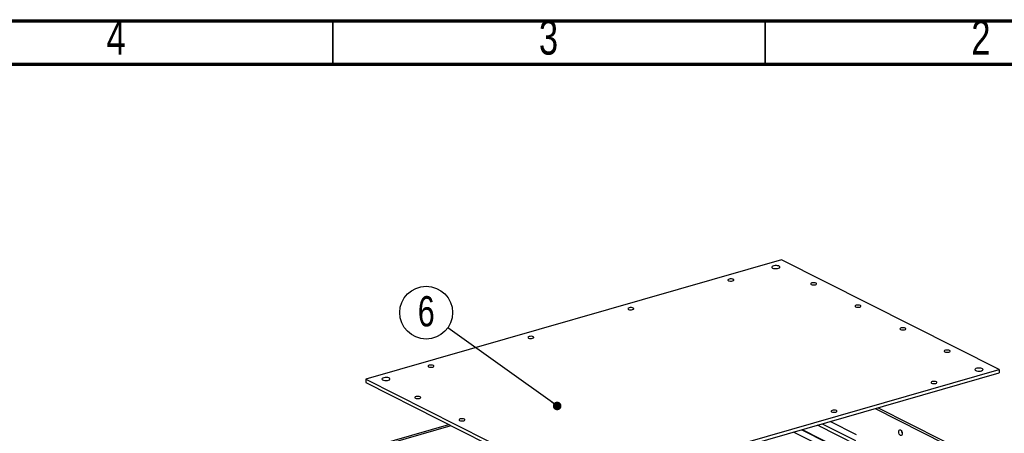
# Model space of a CAD drawing. Header units: millimetres. Extents: x 5 to 594, y 5 to 415.
# Tile 41 of 42: x 411 to 525, y 367 to 415. Entities that reach past the tile are written whole.
import ezdxf

# ---------------------------------------------------------------- set-up
doc = ezdxf.new("R2010")
doc.units = ezdxf.units.MM
doc.layers.add('NOTES', color=6, linetype='Continuous')
doc.layers.add('TRAIT-FORT', color=4, linetype='Continuous', lineweight=25)
doc.styles.add('SLDTEXTSTYLE0', font='TXT', dxfattribs={"width": 0.75})
doc.dimstyles.new('SLDDIMSTYLE2', dxfattribs={"dimtxt": 0.18, "dimasz": 1, "dimexe": 0, "dimexo": 0.0625, "dimgap": 0, "dimtad": 0, "dimtih": 1, "dimtoh": 1, "dimdec": 0, "dimrnd": 1e-09, "dimzin": 0, "dimdsep": 46, "dimtxsty": 'Standard', "dimblk1": 'DOT', "dimblk2": 'DOT', "dimsah": 1, "dimcen": 0.09, "dimadec": 0, "dimazin": 0, "dimtfac": 1, "dimtdec": 0, "dimtofl": 0, "dimtmove": 0, "dimatfit": 3, "dimldrblk": 'DOT', "dimfxl": 0, "dimfrac": 2, "dimtolj": 1, "dimtzin": 0, "dimarcsym": 0})

# ---------------------------------------------------------------- blocks, each defined once
blk = doc.blocks.new('SW_NOTE_4')
at = {"layer": 'NOTES', "color": 0}
blk.add_circle((-2.49, 1.77), 3.05, dxfattribs=at)
at = {"layer": 'NOTES', "color": 0, "insert": (-2.48, 3.68), "char_height": 3.5, "attachment_point": 2, "style": 'SLDTEXTSTYLE0'}
blk.add_mtext('6', dxfattribs=at)
blk = doc.blocks.new('_Dot')
at = {"color": 0, "linetype": 'ByBlock', "lineweight": -2}
blk.add_line((-0.5, 0), (-1, 0), dxfattribs=at)
at = {"color": 0, "linetype": 'ByBlock', "const_width": 0.5}
blk.add_lwpolyline([(-0.25, 0, 1), (0.25, 0, 1)], format="xyb", close=True, dxfattribs=at)

msp = doc.modelspace()

# ---------------------------------------------------------------- linework, layer by layer
at = {"color": 7, "linetype": 'Continuous', "lineweight": 70}
for p, q in [((5, 415), (589, 415)), ((10, 410), (584, 410))]:
    msp.add_line(p, q, dxfattribs=at)
at = {"color": 7, "linetype": 'Continuous', "lineweight": 35}
for p, q in [((447, 410), (447, 415)), ((497, 410), (497, 415))]:
    msp.add_line(p, q, dxfattribs=at)
at = {"layer": 'TRAIT-FORT', "color": 4, "linetype": 'Continuous', "lineweight": 25}
for p, q in [((498.9142, 387.3706), (450.8191, 373.5579)), ((524.0803, 374.6667), (498.9142, 387.3706)), ((475.9852, 360.854), (524.0803, 374.6667)), ((524.0803, 374.6667), (524.0868, 374.2697)), ((450.8191, 373.5579), (450.8256, 373.1609)), ((450.8191, 373.5579), (475.9852, 360.854)), ((475.9917, 360.457), (524.0868, 374.2697)), ((450.8256, 373.1609), (475.9917, 360.457)), ((509.732, 370.1471), (529.081, 360.3797)), ((510.0789, 370.2467), (529.4279, 360.4793)), ((441.8339, 362.9669), (460.4362, 368.3095)), ((442.0855, 362.8399), (460.6879, 368.1824)), ((520.7302, 359.3095), (503.0581, 368.2304)), ((503.382, 368.0669), (503.407, 368.0741)), ((503.6223, 368.3924), (507.469, 366.4506)), ((507.586, 367.1038), (504.5216, 368.6507)), ((517.7722, 358.6245), (500.3078, 367.4405)), ((501.242, 367.7088), (518.0285, 359.2349)), ((501.2753, 367.7183), (518.0376, 359.2567))]:
    msp.add_line(p, q, dxfattribs=at)
at = {"layer": 'TRAIT-FORT', "color": 4, "linetype": 'Continuous', "lineweight": 25, "flags": 128}
for points in [[(497.8686, 386.406), (497.9791, 386.3665), (498.119, 386.3432), (498.2732, 386.3386), (498.4248, 386.3532), (498.5575, 386.3853), (498.6569, 386.4316), (498.7122, 386.4869), (498.7174, 386.5454), (498.672, 386.6006), (498.5808, 386.6466), (498.4539, 386.6784), (498.3048, 386.6926), (498.1498, 386.6875), (498.0057, 386.6638), (497.8881, 386.6241), (497.8097, 386.5726), (497.779, 386.5149), (497.7993, 386.4573), (497.8686, 386.406)], [(492.77, 384.9417), (492.8682, 384.9088), (492.9936, 384.8932), (493.1273, 384.897), (493.2488, 384.9197), (493.3397, 384.958), (493.3861, 385.0058), (493.3809, 385.0561), (493.325, 385.1011), (493.2268, 385.1339), (493.1013, 385.1496), (492.9677, 385.1458), (492.8462, 385.123), (492.7553, 385.0848), (492.7089, 385.0369), (492.7141, 384.9866), (492.77, 384.9417)], [(502.346, 384.5028), (502.4442, 384.47), (502.5697, 384.4543), (502.7033, 384.4581), (502.8248, 384.4809), (502.9157, 384.5191), (502.9621, 384.567), (502.9569, 384.6172), (502.901, 384.6622), (502.8028, 384.695), (502.6773, 384.7107), (502.5437, 384.7069), (502.4222, 384.6841), (502.3313, 384.6459), (502.2849, 384.598), (502.2901, 384.5478), (502.346, 384.5028)], [(481.2087, 381.6213), (481.3069, 381.5885), (481.4323, 381.5728), (481.566, 381.5766), (481.6875, 381.5994), (481.7784, 381.6376), (481.8247, 381.6855), (481.8196, 381.7357), (481.7636, 381.7807), (481.6655, 381.8135), (481.54, 381.8292), (481.4063, 381.8254), (481.2848, 381.8026), (481.194, 381.7644), (481.1476, 381.7165), (481.1528, 381.6663), (481.2087, 381.6213)], [(507.4632, 381.9197), (507.5613, 381.8869), (507.6868, 381.8712), (507.8204, 381.875), (507.942, 381.8978), (508.0328, 381.936), (508.0792, 381.9839), (508.074, 382.0341), (508.0181, 382.0791), (507.9199, 382.1119), (507.7945, 382.1276), (507.6608, 382.1238), (507.5393, 382.101), (507.4484, 382.0628), (507.4021, 382.0149), (507.4072, 381.9647), (507.4632, 381.9197)], [(512.6642, 379.2942), (512.7623, 379.2614), (512.8878, 379.2457), (513.0215, 379.2495), (513.143, 379.2723), (513.2338, 379.3105), (513.2802, 379.3584), (513.275, 379.4086), (513.2191, 379.4536), (513.1209, 379.4864), (512.9955, 379.5021), (512.8618, 379.4983), (512.7403, 379.4755), (512.6494, 379.4373), (512.6031, 379.3894), (512.6082, 379.3392), (512.6642, 379.2942)], [(469.6474, 378.3009), (469.7455, 378.2681), (469.871, 378.2524), (470.0047, 378.2562), (470.1262, 378.279), (470.217, 378.3172), (470.2634, 378.3651), (470.2582, 378.4154), (470.2023, 378.4603), (470.1041, 378.4931), (469.9787, 378.5088), (469.845, 378.505), (469.7235, 378.4823), (469.6327, 378.444), (469.5863, 378.3961), (469.5914, 378.3459), (469.6474, 378.3009)], [(517.7813, 376.7111), (517.8794, 376.6783), (518.0049, 376.6626), (518.1386, 376.6664), (518.2601, 376.6891), (518.3509, 376.7274), (518.3973, 376.7753), (518.3921, 376.8255), (518.3362, 376.8705), (518.2381, 376.9033), (518.1126, 376.919), (517.9789, 376.9152), (517.8574, 376.8924), (517.7666, 376.8542), (517.7202, 376.8063), (517.7254, 376.756), (517.7813, 376.7111)], [(458.086, 374.9806), (458.1842, 374.9478), (458.3097, 374.9321), (458.4433, 374.9359), (458.5649, 374.9586), (458.6557, 374.9969), (458.7021, 375.0448), (458.6969, 375.095), (458.641, 375.14), (458.5428, 375.1728), (458.4174, 375.1885), (458.2837, 375.1847), (458.1622, 375.1619), (458.0713, 375.1237), (458.025, 375.0758), (458.0301, 375.0255), (458.086, 374.9806)], [(521.357, 374.549), (521.4675, 374.5095), (521.6075, 374.4862), (521.7616, 374.4816), (521.9132, 374.4962), (522.0459, 374.5283), (522.1453, 374.5746), (522.2006, 374.6299), (522.2058, 374.6884), (522.1604, 374.7436), (522.0693, 374.7896), (521.9423, 374.8214), (521.7932, 374.8356), (521.6382, 374.8305), (521.4941, 374.8069), (521.3765, 374.7671), (521.2981, 374.7156), (521.2674, 374.6579), (521.2878, 374.6003), (521.357, 374.549)], [(452.7794, 373.4565), (452.89, 373.4171), (453.0299, 373.3938), (453.184, 373.3892), (453.3356, 373.4037), (453.4683, 373.4359), (453.5677, 373.4821), (453.623, 373.5375), (453.6282, 373.596), (453.5828, 373.6512), (453.4917, 373.6972), (453.3647, 373.729), (453.2157, 373.7431), (453.0607, 373.7381), (452.9165, 373.7144), (452.7989, 373.6747), (452.7205, 373.6232), (452.6898, 373.5655), (452.7102, 373.5078), (452.7794, 373.4565)], [(516.2584, 373.0847), (516.3566, 373.0519), (516.4821, 373.0362), (516.6157, 373.04), (516.7372, 373.0627), (516.8281, 373.101), (516.8745, 373.1489), (516.8693, 373.1991), (516.8134, 373.2441), (516.7152, 373.2769), (516.5897, 373.2926), (516.4561, 373.2888), (516.3346, 373.266), (516.2437, 373.2278), (516.1973, 373.1799), (516.2025, 373.1296), (516.2584, 373.0847)], [(456.5632, 371.3542), (456.6614, 371.3214), (456.7868, 371.3057), (456.9205, 371.3095), (457.042, 371.3322), (457.1329, 371.3705), (457.1792, 371.4184), (457.1741, 371.4686), (457.1181, 371.5136), (457.02, 371.5464), (456.8945, 371.5621), (456.7609, 371.5583), (456.6393, 371.5355), (456.5485, 371.4973), (456.5021, 371.4494), (456.5073, 371.3991), (456.5632, 371.3542)], [(461.6803, 368.771), (461.7785, 368.7382), (461.9039, 368.7225), (462.0376, 368.7263), (462.1591, 368.7491), (462.25, 368.7873), (462.2964, 368.8352), (462.2912, 368.8855), (462.2353, 368.9304), (462.1371, 368.9633), (462.0116, 368.9789), (461.878, 368.9751), (461.7565, 368.9524), (461.6656, 368.9141), (461.6192, 368.8663), (461.6244, 368.816), (461.6803, 368.771)], [(504.6971, 369.7643), (504.7953, 369.7315), (504.9207, 369.7158), (505.0544, 369.7196), (505.1759, 369.7424), (505.2668, 369.7806), (505.3131, 369.8285), (505.308, 369.8787), (505.252, 369.9237), (505.1539, 369.9565), (505.0284, 369.9722), (504.8948, 369.9684), (504.7732, 369.9456), (504.6824, 369.9074), (504.636, 369.8595), (504.6412, 369.8093), (504.6971, 369.7643)], [(512.6556, 367.6738), (512.733, 367.6108), (512.7995, 367.509), (512.8448, 367.3839), (512.8621, 367.2546), (512.8488, 367.1408), (512.8068, 367.0598), (512.7426, 367.0239), (512.666, 367.0386), (512.5885, 367.1017), (512.5221, 367.2035), (512.4768, 367.3286), (512.4594, 367.4579), (512.4728, 367.5717), (512.5147, 367.6527), (512.5789, 367.6886), (512.6556, 367.6738)], [(512.855, 367.3336), (512.8236, 367.4282), (512.8134, 367.4785)]]:
    msp.add_lwpolyline(points, dxfattribs=at)

# ---------------------------------------------------------------- block references
at = {"layer": 'NOTES', "color": 211}
msp.add_blockref('SW_NOTE_4', (460.3018, 379.4762), dxfattribs=at)

# ---------------------------------------------------------------- texts
at = {"layer": 'NOTES', "color": 211, "char_height": 3.9688, "attachment_point": 2, "style": 'SLDTEXTSTYLE0'}
for s, insert in [('4', (421.96, 415.0602)), ('3', (471.96, 415.0602)), ('2', (521.96, 415.0602))]:
    msp.add_mtext(s, dxfattribs=dict(at, insert=insert))

# ---------------------------------------------------------------- leaders
at = {"layer": 'NOTES', "color": 211}
msp.add_leader([(472.9617, 370.4531), (460.3018, 379.4762)], dimstyle='SLDDIMSTYLE2', dxfattribs=at)

doc.saveas('drawing.dxf')
